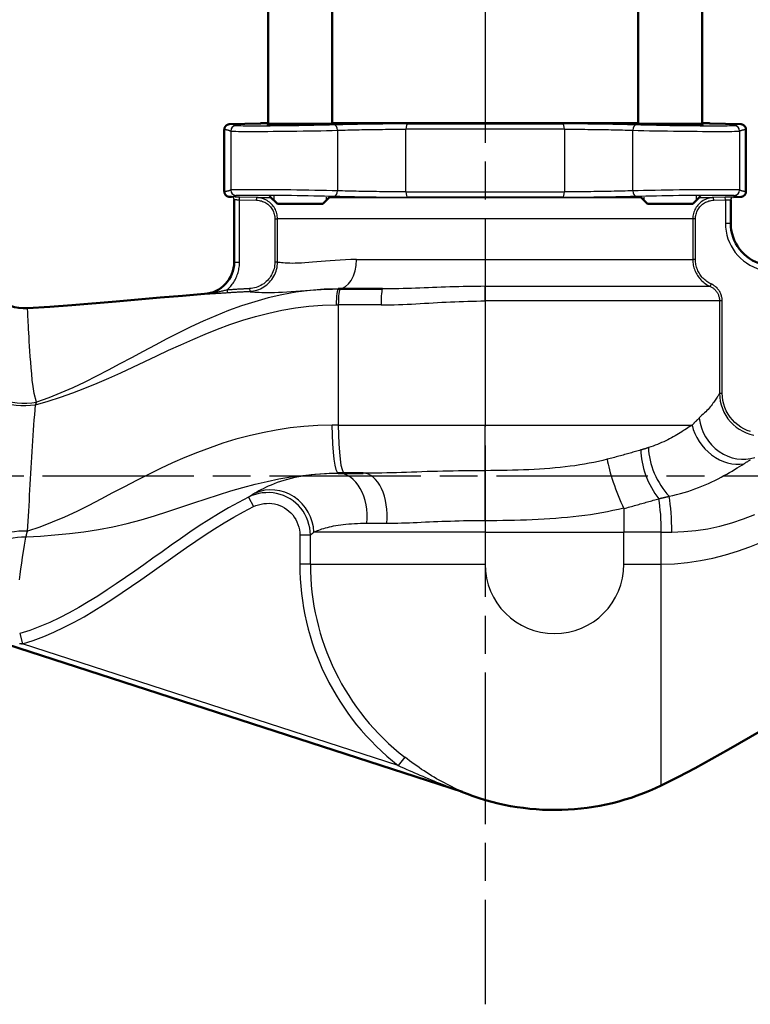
# Model space of a CAD drawing. Header units: millimetres. Extents: x 124 to 897, y 238 to 1237.
# Tile 3 of 14: x 323 to 460, y 537 to 721. Entities that reach past the tile are written whole.
import ezdxf

# ---------------------------------------------------------------- set-up
doc = ezdxf.new("R2010")
doc.units = ezdxf.units.MM
doc.header["$LTSCALE"] = 5
doc.linetypes.add('CHAIN', pattern=[0.3543, 0.2362, -0.0295, 0.0591, -0.0295])
for name, color, linetype, lineweight in [('Gewinde(DIN)', 3, 'Continuous', 25), ('Mittellinie(DIN)', 4, 'CHAIN', 25), ('Sichtbare Kanten(DIN)', 7, 'Continuous', 50), ('Sichtbare tangentiale Kanten(DIN)', 3, 'Continuous', 25)]:
    doc.layers.add(name, color=color, linetype=linetype, lineweight=lineweight)

msp = doc.modelspace()

# ---------------------------------------------------------------- linework, layer by layer
at = {"layer": 'Gewinde(DIN)'}
for p, q in [((370.42, 688.39), (370.42, 687.63)), ((380.32, 687.63), (380.32, 688.2)), ((439.71, 688.2), (439.71, 687.63)), ((449.61, 687.63), (449.61, 688.39))]:
    msp.add_line(p, q, dxfattribs=at)
at = {"layer": 'Mittellinie(DIN)', "linetype": 'CHAIN', "ltscale": 23.990969}
for p, q in [((410.01, 1236.73), (410.01, 537.16)), ((284.63, 636.03), (531.75, 636.03))]:
    msp.add_line(p, q, dxfattribs=at)
at = {"layer": 'Sichtbare Kanten(DIN)'}
for p, q in [((369.37, 701.93), (369.37, 826.03)), ((381.37, 701.93), (381.37, 826.03)), ((438.66, 701.93), (438.66, 826.03)), ((450.66, 701.93), (450.66, 826.03)), ((368.05, 702.03), (369.37, 702.03)), ((381.37, 702.03), (438.66, 702.03)), ((450.66, 702.03), (451.98, 702.03)), ((361.16, 700.86), (361.16, 689.26)), ((367.86, 702.01), (362.14, 701.86)), ((381.37, 701.93), (369.37, 701.93)), ((450.66, 701.93), (438.66, 701.93)), ((452.17, 702.01), (457.89, 701.86)), ((458.86, 700.86), (458.86, 689.26)), ((362.53, 688.25), (362.14, 688.26)), ((363.01, 687.75), (363.01, 676.06)), ((371.12, 686.93), (369.64, 688.4)), ((379.62, 686.93), (380.88, 688.19)), ((440.41, 686.93), (439.15, 688.19)), ((448.91, 686.93), (450.38, 688.4)), ((456.01, 683.35), (456.01, 687.73)), ((456.5, 688.22), (457.89, 688.26)), ((379.62, 686.93), (371.12, 686.93)), ((448.91, 686.93), (440.41, 686.93)), ((382.89, 671.03), (382.51, 671.03)), ((382.89, 671.03), (390.79, 671.03)), ((382.51, 636.53), (383.65, 636.53)), ((387.17, 636.53), (383.65, 636.53)), ((320.36, 604.56), (405.76, 576.92))]:
    msp.add_line(p, q, dxfattribs=at)
at = {"layer": 'Sichtbare Kanten(DIN)', "flags": 128}
for points in [[(362.14, 701.86), (362.07, 701.85), (362.01, 701.84), (361.95, 701.83), (361.89, 701.82), (361.82, 701.8), (361.76, 701.77), (361.71, 701.75), (361.65, 701.71), (361.6, 701.68), (361.54, 701.64), (361.49, 701.6), (361.45, 701.55), (361.4, 701.51), (361.36, 701.46), (361.33, 701.4), (361.29, 701.35), (361.26, 701.29), (361.24, 701.23), (361.22, 701.17), (361.2, 701.11), (361.18, 701.05), (361.17, 700.99), (361.17, 700.92), (361.16, 700.86)], [(370.19, 701.78), (369.72, 701.76), (369.41, 701.73), (369.3, 701.71), (369.34, 701.7), (369.53, 701.69), (369.85, 701.68), (370.32, 701.67), (370.91, 701.67), (371.6, 701.67), (372.39, 701.67), (373.25, 701.68), (374.16, 701.69), (375.1, 701.71), (376.04, 701.72), (376.97, 701.74), (377.86, 701.76), (378.69, 701.79), (379.43, 701.81), (380.08, 701.83), (380.61, 701.86), (381.01, 701.88), (381.28, 701.91), (381.4, 701.93), (381.37, 701.95)], [(438.66, 701.95), (438.64, 701.94), (438.63, 701.94), (438.63, 701.93), (438.63, 701.93), (438.64, 701.92), (438.66, 701.92), (438.69, 701.91), (438.73, 701.91), (438.77, 701.9), (438.83, 701.9), (438.89, 701.89), (438.95, 701.89), (439.03, 701.88), (439.11, 701.88), (439.19, 701.87), (439.28, 701.87), (439.37, 701.86), (439.46, 701.86), (439.55, 701.85), (439.63, 701.85), (439.72, 701.84), (439.8, 701.84), (439.88, 701.84), (439.96, 701.83)], [(439.96, 701.83), (440.31, 701.82), (440.8, 701.8), (441.45, 701.78), (442.2, 701.76), (443.01, 701.74), (443.81, 701.73), (444.59, 701.71), (445.35, 701.7), (446.1, 701.69), (446.83, 701.68), (447.52, 701.67), (448.17, 701.67), (448.76, 701.67), (449.29, 701.67), (449.75, 701.67), (450.12, 701.68), (450.41, 701.68), (450.61, 701.69), (450.72, 701.7), (450.73, 701.71), (450.64, 701.73), (450.46, 701.75), (450.2, 701.76), (449.84, 701.78)], [(457.89, 701.86), (457.95, 701.85), (458.02, 701.84), (458.08, 701.83), (458.14, 701.82), (458.2, 701.8), (458.26, 701.77), (458.32, 701.75), (458.38, 701.71), (458.43, 701.68), (458.48, 701.64), (458.53, 701.6), (458.58, 701.55), (458.62, 701.51), (458.66, 701.46), (458.7, 701.4), (458.73, 701.35), (458.76, 701.29), (458.79, 701.23), (458.81, 701.17), (458.83, 701.11), (458.85, 701.05), (458.86, 700.99), (458.86, 700.92), (458.86, 700.86)], [(362.14, 688.26), (362.07, 688.26), (362.01, 688.27), (361.95, 688.28), (361.89, 688.3), (361.82, 688.32), (361.76, 688.34), (361.71, 688.37), (361.65, 688.4), (361.6, 688.44), (361.54, 688.48), (361.49, 688.52), (361.45, 688.56), (361.4, 688.61), (361.36, 688.66), (361.33, 688.71), (361.29, 688.77), (361.26, 688.83), (361.24, 688.88), (361.22, 688.94), (361.2, 689.01), (361.18, 689.07), (361.17, 689.13), (361.17, 689.2), (361.16, 689.26)], [(458.86, 689.26), (458.86, 689.2), (458.86, 689.13), (458.85, 689.07), (458.83, 689.01), (458.81, 688.94), (458.79, 688.88), (458.76, 688.83), (458.73, 688.77), (458.7, 688.71), (458.66, 688.66), (458.62, 688.61), (458.58, 688.56), (458.53, 688.52), (458.48, 688.48), (458.43, 688.44), (458.38, 688.4), (458.32, 688.37), (458.26, 688.34), (458.2, 688.32), (458.14, 688.3), (458.08, 688.28), (458.02, 688.27), (457.95, 688.26), (457.89, 688.26)], [(324.31, 667.42), (328.46, 667.69), (332.6, 668), (340.88, 668.7), (349.16, 669.43), (353.3, 669.77), (357.44, 670.09)], [(494.15, 603.28), (492.43, 602.8), (490.73, 602.28), (489.03, 601.72), (487.35, 601.12), (485.68, 600.49), (484.02, 599.82), (482.37, 599.12), (480.73, 598.4), (479.1, 597.65), (477.49, 596.88), (474.29, 595.29), (471.13, 593.63), (468, 591.92), (464.88, 590.18), (461.78, 588.41), (455.59, 584.86), (452.48, 583.1), (449.36, 581.38), (446.21, 579.7), (444.62, 578.89), (443.01, 578.1)]]:
    msp.add_lwpolyline(points, dxfattribs=at)
at = {"layer": 'Sichtbare Kanten(DIN)'}
for centre, radius, start, end in [((367.84, 703.01), 1, 271.5, 282.2226), ((452.19, 703.01), 1, 257.7774, 268.5), ((369.67, 700.93), 1, 47.8788, 90), ((381.07, 700.93), 1, 90, 110.6331), ((438.96, 700.93), 1, 69.3669, 90), ((450.36, 700.93), 1, 90, 132.1212), ((362.51, 687.75), 0.5, 0, 0.0711), ((456.51, 687.72), 0.5, 179.9274, 180), ((464.01, 683.35), 8, 180, 255), ((323.83, 675.4), 8, 180, 273.4071), ((357.01, 676.07), 6, 274.1098, 0), ((404.72, 575.15), 2, 67.604, 72.0586), ((423.01, 619.53), 46, 247.601, 295.7715)]:
    msp.add_arc(centre, radius, start, end, dxfattribs=at)
at = {"layer": 'Sichtbare tangentiale Kanten(DIN)'}
for p, q in [((362.37, 700.58), (362.37, 689.54)), ((369.37, 702.01), (367.86, 702.01)), ((438.66, 702.01), (381.37, 702.01)), ((382.34, 700.72), (382.34, 689.39)), ((424.86, 700.92), (395.17, 700.92)), ((395.17, 689.2), (395.17, 700.92)), ((395.48, 701.92), (424.55, 701.92)), ((424.86, 700.92), (424.86, 689.2)), ((437.69, 689.39), (437.69, 700.72)), ((452.17, 702.01), (450.66, 702.01)), ((457.65, 700.58), (457.65, 689.54)), ((395.17, 689.2), (424.86, 689.2)), ((362.53, 688.25), (362.53, 688.25)), ((364.01, 687.71), (364.03, 688.21)), ((364.01, 687.71), (367.21, 687.63)), ((364.01, 676.06), (364.01, 687.71)), ((367.22, 688.13), (364.03, 688.21)), ((367.21, 687.63), (367.22, 688.13)), ((367.22, 688.13), (369.91, 688.13)), ((380.82, 688.13), (439.21, 688.13)), ((424.55, 688.2), (395.48, 688.2)), ((450.11, 688.13), (452.8, 688.13)), ((455, 688.19), (452.8, 688.13)), ((452.82, 687.63), (452.8, 688.13)), ((452.82, 687.63), (455.01, 687.69)), ((455.01, 687.69), (455, 688.19)), ((455.01, 687.69), (455.01, 683.35)), ((456.5, 688.22), (456.5, 688.23)), ((370.63, 684.13), (371.13, 684.13)), ((370.63, 684.13), (370.63, 676.08)), ((371.13, 676.08), (371.13, 684.13)), ((448.9, 684.13), (371.13, 684.13)), ((449.4, 684.13), (448.9, 684.13)), ((448.9, 684.13), (448.9, 676.53)), ((449.4, 676.53), (449.4, 684.13)), ((455.01, 683.35), (456.01, 683.35)), ((385.91, 676.53), (448.9, 676.53)), ((449.4, 676.53), (448.9, 676.53)), ((363.01, 676.06), (364.01, 676.06)), ((370.63, 676.08), (371.13, 676.08)), ((361.67, 670.84), (361.71, 670.34)), ((365.88, 671.09), (365.91, 670.59)), ((410.01, 671.52), (452.14, 671.52)), ((410.01, 668.78), (410.01, 671.52)), ((452.35, 671.97), (452.14, 671.52)), ((357.44, 670.09), (357.45, 670.08)), ((382.13, 668.03), (382.51, 668.03)), ((382.51, 668.03), (382.51, 664.53)), ((390.52, 668.03), (382.51, 668.03)), ((453.91, 668.78), (410.01, 668.78)), ((410.01, 668.78), (410.01, 645.53)), ((454.41, 668.78), (453.91, 668.78)), ((453.91, 668.78), (453.91, 651.51)), ((454.41, 651.51), (454.41, 668.78)), ((382.51, 664.53), (382.51, 645.53)), ((453.91, 651.51), (454.41, 651.51)), ((382.51, 645.53), (410.01, 645.53)), ((410.01, 645.53), (448.78, 645.53)), ((410.01, 637.02), (410.01, 645.53)), ((410.01, 627.72), (410.01, 637.02)), ((365.72, 632.08), (366.61, 630.29)), ((436.01, 629.95), (436.01, 625.53)), ((387.84, 627.2), (391.59, 627.2)), ((410.01, 627.72), (410.01, 625.53)), ((377.29, 624.97), (375.3, 624.97)), ((375.3, 624.97), (375.3, 619.53)), ((377.29, 619.53), (377.29, 624.97)), ((410.01, 625.53), (377.95, 625.53)), ((410.01, 625.53), (410.01, 619.53)), ((410.01, 625.53), (436.01, 625.53)), ((443.01, 625.53), (436.01, 625.53)), ((436.01, 619.53), (436.01, 625.53)), ((443.01, 619.53), (443.01, 625.53)), ((377.29, 619.53), (375.3, 619.53)), ((377.29, 619.53), (410.01, 619.53)), ((436.01, 619.53), (443.01, 619.53)), ((443.01, 578.1), (443.01, 619.53)), ((322.83, 606.54), (323.38, 604.64)), ((393.73, 581.86), (323.38, 604.64)), ((394.95, 583.43), (393.73, 581.86)), ((405.49, 577), (405.89, 576.87))]:
    msp.add_line(p, q, dxfattribs=at)
at = {"layer": 'Sichtbare tangentiale Kanten(DIN)', "flags": 128}
for points in [[(361.16, 700.86), (361.21, 700.86), (361.27, 700.86), (361.32, 700.86), (361.37, 700.85), (361.42, 700.85), (361.47, 700.84), (361.52, 700.84), (361.57, 700.83), (361.62, 700.82), (361.67, 700.81), (361.72, 700.8), (361.77, 700.79), (361.82, 700.78), (361.87, 700.76), (361.92, 700.75), (361.97, 700.73), (362.02, 700.72), (362.07, 700.7), (362.12, 700.68), (362.17, 700.66), (362.22, 700.64), (362.27, 700.62), (362.32, 700.6), (362.37, 700.58)], [(363.35, 701.58), (363.3, 701.6), (363.25, 701.62), (363.2, 701.64), (363.15, 701.66), (363.1, 701.68), (363.05, 701.7), (363, 701.72), (362.95, 701.73), (362.9, 701.75), (362.85, 701.76), (362.8, 701.78), (362.74, 701.79), (362.69, 701.8), (362.64, 701.81), (362.59, 701.82), (362.54, 701.83), (362.49, 701.84), (362.44, 701.84), (362.39, 701.85), (362.34, 701.85), (362.29, 701.85), (362.24, 701.86), (362.19, 701.86), (362.14, 701.86)], [(362.37, 700.58), (362.46, 700.57), (362.65, 700.55), (362.94, 700.54), (363.32, 700.53), (363.79, 700.52), (364.35, 700.52), (365, 700.51), (365.73, 700.51), (366.53, 700.51), (367.4, 700.51), (368.33, 700.52), (369.31, 700.52), (370.34, 700.53), (371.41, 700.54), (372.51, 700.55), (373.64, 700.56), (374.77, 700.58), (375.91, 700.6), (377.04, 700.61), (378.16, 700.63), (379.26, 700.65), (380.32, 700.68), (381.35, 700.7), (382.34, 700.72)], [(381.79, 701.72), (380.88, 701.7), (379.93, 701.68), (378.94, 701.65), (377.93, 701.63), (376.89, 701.61), (375.85, 701.6), (374.8, 701.58), (373.75, 701.56), (372.71, 701.55), (371.7, 701.54), (370.71, 701.53), (369.76, 701.52), (368.85, 701.52), (367.99, 701.51), (367.19, 701.51), (366.45, 701.51), (365.78, 701.51), (365.18, 701.52), (364.66, 701.52), (364.23, 701.53), (363.87, 701.54), (363.61, 701.55), (363.44, 701.57), (363.35, 701.58)], [(395.48, 701.92), (394.92, 701.92), (394.34, 701.92), (393.77, 701.91), (393.18, 701.91), (392.6, 701.91), (392.01, 701.9), (391.42, 701.9), (390.82, 701.89), (390.23, 701.89), (389.64, 701.88), (389.04, 701.87), (388.45, 701.86), (387.86, 701.85), (387.28, 701.85), (386.7, 701.84), (386.12, 701.82), (385.55, 701.81), (384.99, 701.8), (384.43, 701.79), (383.88, 701.78), (383.34, 701.76), (382.81, 701.75), (382.29, 701.74), (381.79, 701.72)], [(382.34, 700.72), (382.81, 700.74), (383.3, 700.75), (383.79, 700.76), (384.3, 700.78), (384.82, 700.79), (385.34, 700.8), (385.87, 700.81), (386.4, 700.83), (386.94, 700.84), (387.48, 700.85), (388.03, 700.86), (388.58, 700.86), (389.14, 700.87), (389.69, 700.88), (390.25, 700.89), (390.81, 700.89), (391.36, 700.9), (391.92, 700.9), (392.47, 700.91), (393.02, 700.91), (393.56, 700.91), (394.11, 700.92), (394.64, 700.92), (395.17, 700.92)], [(438.24, 701.72), (437.74, 701.74), (437.22, 701.75), (436.69, 701.76), (436.16, 701.78), (435.61, 701.79), (435.05, 701.8), (434.49, 701.81), (433.92, 701.82), (433.35, 701.84), (432.77, 701.85), (432.18, 701.85), (431.6, 701.86), (431.01, 701.87), (430.41, 701.88), (429.82, 701.89), (429.22, 701.89), (428.63, 701.9), (428.03, 701.9), (427.44, 701.91), (426.85, 701.91), (426.27, 701.91), (425.69, 701.92), (425.11, 701.92), (424.55, 701.92)], [(424.86, 700.92), (425.39, 700.92), (425.93, 700.92), (426.47, 700.91), (427.02, 700.91), (427.57, 700.91), (428.13, 700.9), (428.68, 700.9), (429.24, 700.89), (429.8, 700.89), (430.35, 700.88), (430.91, 700.87), (431.46, 700.86), (432.01, 700.86), (432.56, 700.85), (433.1, 700.84), (433.64, 700.82), (434.18, 700.81), (434.7, 700.8), (435.22, 700.79), (435.74, 700.78), (436.24, 700.76), (436.73, 700.75), (437.22, 700.74), (437.69, 700.72)], [(437.69, 700.72), (438.68, 700.7), (439.71, 700.68), (440.79, 700.65), (441.89, 700.63), (443.01, 700.61), (444.15, 700.6), (445.28, 700.58), (446.42, 700.56), (447.54, 700.55), (448.63, 700.54), (449.7, 700.53), (450.73, 700.52), (451.71, 700.52), (452.64, 700.51), (453.51, 700.51), (454.31, 700.51), (455.04, 700.51), (455.68, 700.52), (456.24, 700.52), (456.71, 700.53), (457.09, 700.54), (457.37, 700.55), (457.56, 700.57), (457.65, 700.58)], [(456.68, 701.58), (456.59, 701.57), (456.42, 701.55), (456.15, 701.54), (455.8, 701.53), (455.37, 701.52), (454.85, 701.52), (454.26, 701.51), (453.59, 701.51), (452.85, 701.51), (452.05, 701.51), (451.19, 701.52), (450.28, 701.52), (449.33, 701.53), (448.35, 701.54), (447.33, 701.55), (446.3, 701.56), (445.25, 701.58), (444.2, 701.6), (443.15, 701.61), (442.12, 701.63), (441.1, 701.65), (440.11, 701.68), (439.15, 701.7), (438.24, 701.72)], [(457.89, 701.86), (457.84, 701.86), (457.79, 701.86), (457.74, 701.85), (457.69, 701.85), (457.64, 701.85), (457.59, 701.84), (457.54, 701.84), (457.49, 701.83), (457.44, 701.82), (457.39, 701.81), (457.33, 701.8), (457.28, 701.79), (457.23, 701.78), (457.18, 701.76), (457.13, 701.75), (457.08, 701.73), (457.03, 701.72), (456.98, 701.7), (456.93, 701.68), (456.88, 701.66), (456.83, 701.64), (456.78, 701.62), (456.73, 701.6), (456.68, 701.58)], [(457.65, 700.58), (457.71, 700.6), (457.76, 700.62), (457.81, 700.64), (457.86, 700.66), (457.91, 700.68), (457.96, 700.7), (458.01, 700.72), (458.06, 700.73), (458.11, 700.75), (458.16, 700.76), (458.21, 700.78), (458.26, 700.79), (458.31, 700.8), (458.36, 700.81), (458.41, 700.82), (458.46, 700.83), (458.51, 700.84), (458.56, 700.84), (458.61, 700.85), (458.66, 700.85), (458.71, 700.86), (458.76, 700.86), (458.81, 700.86), (458.86, 700.86)], [(362.37, 689.54), (362.32, 689.51), (362.27, 689.49), (362.22, 689.47), (362.17, 689.45), (362.12, 689.43), (362.07, 689.42), (362.02, 689.4), (361.97, 689.38), (361.92, 689.37), (361.87, 689.35), (361.82, 689.34), (361.77, 689.33), (361.72, 689.32), (361.67, 689.31), (361.62, 689.3), (361.57, 689.29), (361.52, 689.28), (361.47, 689.27), (361.42, 689.27), (361.37, 689.26), (361.32, 689.26), (361.27, 689.26), (361.21, 689.26), (361.16, 689.26)], [(382.34, 689.39), (381.35, 689.42), (380.32, 689.44), (379.24, 689.46), (378.14, 689.48), (377.02, 689.5), (375.88, 689.52), (374.74, 689.54), (373.61, 689.55), (372.49, 689.57), (371.39, 689.58), (370.33, 689.59), (369.3, 689.59), (368.32, 689.6), (367.39, 689.6), (366.52, 689.6), (365.72, 689.6), (364.99, 689.6), (364.35, 689.6), (363.79, 689.59), (363.32, 689.58), (362.94, 689.58), (362.65, 689.56), (362.46, 689.55), (362.37, 689.54)], [(395.17, 689.2), (394.64, 689.2), (394.1, 689.2), (393.56, 689.2), (393.01, 689.21), (392.46, 689.21), (391.9, 689.21), (391.35, 689.22), (390.79, 689.22), (390.23, 689.23), (389.67, 689.24), (389.12, 689.24), (388.57, 689.25), (388.02, 689.26), (387.47, 689.27), (386.92, 689.28), (386.38, 689.29), (385.85, 689.3), (385.32, 689.32), (384.8, 689.33), (384.29, 689.34), (383.79, 689.35), (383.29, 689.37), (382.81, 689.38), (382.34, 689.39)], [(437.69, 689.39), (437.22, 689.38), (436.73, 689.37), (436.23, 689.35), (435.73, 689.34), (435.21, 689.33), (434.69, 689.32), (434.16, 689.3), (433.63, 689.29), (433.09, 689.28), (432.54, 689.27), (432, 689.26), (431.44, 689.25), (430.89, 689.24), (430.34, 689.24), (429.78, 689.23), (429.22, 689.22), (428.67, 689.22), (428.11, 689.21), (427.56, 689.21), (427.01, 689.21), (426.46, 689.2), (425.92, 689.2), (425.39, 689.2), (424.86, 689.2)], [(457.65, 689.54), (457.57, 689.55), (457.38, 689.56), (457.09, 689.58), (456.71, 689.58), (456.23, 689.59), (455.67, 689.6), (455.03, 689.6), (454.3, 689.6), (453.5, 689.6), (452.63, 689.6), (451.7, 689.6), (450.72, 689.59), (449.69, 689.59), (448.62, 689.58), (447.52, 689.57), (446.39, 689.55), (445.26, 689.54), (444.12, 689.52), (442.99, 689.5), (441.87, 689.48), (440.77, 689.46), (439.7, 689.44), (438.67, 689.42), (437.69, 689.39)], [(458.86, 689.26), (458.81, 689.26), (458.76, 689.26), (458.71, 689.26), (458.66, 689.26), (458.61, 689.27), (458.56, 689.27), (458.51, 689.28), (458.46, 689.29), (458.41, 689.3), (458.36, 689.31), (458.31, 689.32), (458.26, 689.33), (458.21, 689.34), (458.16, 689.35), (458.11, 689.37), (458.06, 689.38), (458.01, 689.4), (457.96, 689.42), (457.91, 689.43), (457.86, 689.45), (457.81, 689.47), (457.76, 689.49), (457.71, 689.51), (457.65, 689.54)], [(362.14, 688.26), (362.19, 688.26), (362.24, 688.26), (362.29, 688.26), (362.34, 688.27), (362.39, 688.27), (362.44, 688.27), (362.49, 688.28), (362.54, 688.29), (362.59, 688.3), (362.64, 688.31), (362.69, 688.32), (362.74, 688.33), (362.8, 688.34), (362.85, 688.35), (362.9, 688.37), (362.95, 688.38), (363, 688.4), (363.05, 688.42), (363.1, 688.43), (363.15, 688.45), (363.2, 688.47), (363.25, 688.49), (363.3, 688.51), (363.35, 688.54)], [(364.03, 688.21), (363.93, 688.22), (363.83, 688.22), (363.74, 688.22), (363.64, 688.22), (363.55, 688.23), (363.45, 688.23), (363.37, 688.23), (363.28, 688.23), (363.2, 688.24), (363.12, 688.24), (363.04, 688.24), (362.97, 688.24), (362.9, 688.24), (362.84, 688.24), (362.78, 688.25), (362.73, 688.25), (362.68, 688.25), (362.64, 688.25), (362.61, 688.25), (362.58, 688.25), (362.56, 688.25), (362.54, 688.25), (362.53, 688.25), (362.53, 688.25)], [(363.01, 687.75), (363.02, 687.75), (363.02, 687.75), (363.03, 687.75), (363.05, 687.75), (363.07, 687.75), (363.09, 687.75), (363.12, 687.75), (363.15, 687.75), (363.18, 687.75), (363.22, 687.74), (363.26, 687.74), (363.31, 687.74), (363.36, 687.74), (363.41, 687.74), (363.46, 687.74), (363.52, 687.73), (363.57, 687.73), (363.63, 687.73), (363.69, 687.73), (363.76, 687.72), (363.82, 687.72), (363.88, 687.72), (363.95, 687.72), (364.01, 687.71)], [(363.35, 688.54), (363.44, 688.55), (363.61, 688.56), (363.88, 688.58), (364.23, 688.58), (364.66, 688.59), (365.18, 688.6), (365.77, 688.6), (366.44, 688.6), (367.18, 688.61), (367.98, 688.6), (368.84, 688.6), (369.75, 688.59), (370.7, 688.59), (371.68, 688.58), (372.7, 688.57), (373.73, 688.55), (374.78, 688.54), (375.83, 688.52), (376.87, 688.5), (377.91, 688.48), (378.93, 688.46), (379.92, 688.44), (380.88, 688.42), (381.79, 688.39)], [(367.21, 687.63), (367.44, 687.62), (367.66, 687.59), (367.88, 687.55), (368.1, 687.49), (368.31, 687.42), (368.52, 687.34), (368.73, 687.24), (368.92, 687.13), (369.11, 687.01), (369.3, 686.88), (369.47, 686.73), (369.63, 686.58), (369.78, 686.41), (369.92, 686.23), (370.05, 686.05), (370.17, 685.86), (370.28, 685.66), (370.37, 685.45), (370.45, 685.24), (370.51, 685.02), (370.56, 684.8), (370.6, 684.58), (370.62, 684.36), (370.63, 684.13)], [(371.13, 684.13), (371.12, 684.39), (371.09, 684.64), (371.05, 684.9), (370.99, 685.15), (370.92, 685.4), (370.83, 685.64), (370.73, 685.87), (370.61, 686.1), (370.47, 686.32), (370.32, 686.53), (370.16, 686.73), (369.99, 686.92), (369.8, 687.1), (369.6, 687.27), (369.4, 687.42), (369.18, 687.56), (368.96, 687.69), (368.72, 687.8), (368.48, 687.89), (368.24, 687.97), (367.99, 688.04), (367.74, 688.08), (367.48, 688.12), (367.22, 688.13)], [(381.79, 688.39), (382.29, 688.38), (382.81, 688.37), (383.34, 688.35), (383.87, 688.34), (384.42, 688.33), (384.97, 688.32), (385.54, 688.3), (386.11, 688.29), (386.68, 688.28), (387.26, 688.27), (387.85, 688.26), (388.43, 688.25), (389.02, 688.25), (389.62, 688.24), (390.21, 688.23), (390.8, 688.22), (391.4, 688.22), (391.99, 688.21), (392.59, 688.21), (393.18, 688.21), (393.76, 688.2), (394.34, 688.2), (394.92, 688.2), (395.48, 688.2)], [(424.55, 688.2), (425.11, 688.2), (425.68, 688.2), (426.26, 688.2), (426.84, 688.21), (427.43, 688.21), (428.02, 688.21), (428.61, 688.22), (429.2, 688.22), (429.8, 688.23), (430.39, 688.24), (430.99, 688.25), (431.58, 688.25), (432.16, 688.26), (432.75, 688.27), (433.33, 688.28), (433.91, 688.29), (434.48, 688.3), (435.04, 688.32), (435.6, 688.33), (436.15, 688.34), (436.69, 688.35), (437.22, 688.37), (437.74, 688.38), (438.24, 688.39)], [(438.24, 688.39), (439.15, 688.42), (440.1, 688.44), (441.08, 688.46), (442.1, 688.48), (443.13, 688.5), (444.18, 688.52), (445.23, 688.54), (446.28, 688.55), (447.31, 688.57), (448.33, 688.58), (449.32, 688.59), (450.27, 688.59), (451.18, 688.6), (452.03, 688.6), (452.84, 688.61), (453.58, 688.6), (454.25, 688.6), (454.84, 688.6), (455.36, 688.59), (455.8, 688.59), (456.16, 688.58), (456.42, 688.56), (456.59, 688.55), (456.68, 688.54)], [(452.8, 688.13), (452.55, 688.12), (452.29, 688.08), (452.04, 688.04), (451.79, 687.97), (451.55, 687.89), (451.31, 687.8), (451.07, 687.69), (450.85, 687.56), (450.63, 687.42), (450.42, 687.27), (450.23, 687.1), (450.04, 686.92), (449.87, 686.73), (449.71, 686.53), (449.56, 686.32), (449.42, 686.1), (449.3, 685.87), (449.2, 685.64), (449.11, 685.4), (449.03, 685.15), (448.98, 684.9), (448.93, 684.65), (448.91, 684.39), (448.9, 684.13)], [(449.4, 684.13), (449.41, 684.36), (449.43, 684.58), (449.47, 684.8), (449.52, 685.02), (449.58, 685.24), (449.66, 685.45), (449.75, 685.66), (449.86, 685.86), (449.97, 686.05), (450.1, 686.23), (450.25, 686.41), (450.4, 686.58), (450.56, 686.73), (450.73, 686.88), (450.91, 687.01), (451.1, 687.13), (451.3, 687.24), (451.51, 687.34), (451.72, 687.42), (451.93, 687.49), (452.15, 687.55), (452.37, 687.59), (452.59, 687.62), (452.82, 687.63)], [(456.5, 688.23), (456.5, 688.23), (456.49, 688.23), (456.47, 688.22), (456.45, 688.22), (456.42, 688.22), (456.39, 688.22), (456.35, 688.22), (456.3, 688.22), (456.25, 688.22), (456.19, 688.22), (456.13, 688.22), (456.06, 688.21), (455.99, 688.21), (455.91, 688.21), (455.83, 688.21), (455.75, 688.21), (455.66, 688.21), (455.57, 688.2), (455.48, 688.2), (455.39, 688.2), (455.29, 688.2), (455.2, 688.19), (455.1, 688.19), (455, 688.19)], [(455.01, 687.69), (455.08, 687.69), (455.14, 687.69), (455.21, 687.7), (455.27, 687.7), (455.34, 687.7), (455.4, 687.7), (455.46, 687.71), (455.51, 687.71), (455.57, 687.71), (455.62, 687.71), (455.67, 687.71), (455.72, 687.72), (455.77, 687.72), (455.81, 687.72), (455.85, 687.72), (455.88, 687.72), (455.91, 687.72), (455.94, 687.72), (455.96, 687.72), (455.98, 687.72), (455.99, 687.72), (456.01, 687.73), (456.01, 687.73), (456.01, 687.73)], [(456.68, 688.54), (456.73, 688.51), (456.78, 688.49), (456.83, 688.47), (456.88, 688.45), (456.93, 688.43), (456.98, 688.42), (457.03, 688.4), (457.08, 688.38), (457.13, 688.37), (457.18, 688.35), (457.23, 688.34), (457.28, 688.33), (457.33, 688.32), (457.39, 688.31), (457.44, 688.3), (457.49, 688.29), (457.54, 688.28), (457.59, 688.27), (457.64, 688.27), (457.69, 688.27), (457.74, 688.26), (457.79, 688.26), (457.84, 688.26), (457.89, 688.26)], [(385.91, 676.53), (384.87, 676.52), (383.86, 676.49), (382.88, 676.44), (381.93, 676.38), (381.01, 676.31), (380.13, 676.23), (379.28, 676.15), (378.47, 676.08), (377.7, 676.02), (376.96, 675.96), (376.27, 675.91), (375.61, 675.87), (375, 675.85), (374.43, 675.83), (373.89, 675.82), (373.41, 675.83), (372.96, 675.85), (372.57, 675.87), (372.21, 675.9), (371.9, 675.92), (371.64, 675.95), (371.43, 675.97), (371.26, 675.99), (371.13, 676)], [(448.9, 676.53), (448.91, 676.27), (448.93, 676.01), (448.96, 675.74), (449, 675.49), (449.06, 675.23), (449.13, 674.97), (449.21, 674.72), (449.3, 674.48), (449.4, 674.24), (449.52, 674), (449.65, 673.77), (449.78, 673.55), (449.93, 673.33), (450.09, 673.12), (450.26, 672.92), (450.44, 672.72), (450.62, 672.54), (450.82, 672.36), (451.02, 672.19), (451.23, 672.04), (451.45, 671.89), (451.68, 671.75), (451.91, 671.63), (452.14, 671.52)], [(452.35, 671.97), (452.13, 672.08), (451.92, 672.19), (451.72, 672.31), (451.52, 672.45), (451.33, 672.59), (451.14, 672.74), (450.96, 672.9), (450.8, 673.07), (450.63, 673.24), (450.48, 673.43), (450.34, 673.62), (450.2, 673.82), (450.08, 674.02), (449.96, 674.23), (449.86, 674.45), (449.76, 674.66), (449.68, 674.89), (449.61, 675.12), (449.54, 675.35), (449.49, 675.58), (449.45, 675.82), (449.42, 676.05), (449.41, 676.29), (449.4, 676.53)], [(363.01, 676.06), (363, 675.69), (362.97, 675.32), (362.91, 674.95), (362.83, 674.58), (362.72, 674.22), (362.6, 673.87), (362.45, 673.52), (362.28, 673.19), (362.09, 672.87), (361.88, 672.55), (361.65, 672.26), (361.41, 671.97), (361.14, 671.71), (360.86, 671.46), (360.57, 671.23), (360.26, 671.02), (359.94, 670.82), (359.61, 670.65), (359.26, 670.5), (358.91, 670.37), (358.55, 670.26), (358.19, 670.18), (357.82, 670.12), (357.45, 670.08)], [(361.67, 670.84), (361.85, 671.01), (362.03, 671.18), (362.2, 671.36), (362.36, 671.54), (362.51, 671.73), (362.66, 671.93), (362.8, 672.13), (362.94, 672.33), (363.07, 672.55), (363.19, 672.76), (363.3, 672.98), (363.4, 673.2), (363.5, 673.43), (363.59, 673.65), (363.67, 673.89), (363.74, 674.12), (363.8, 674.36), (363.86, 674.6), (363.91, 674.84), (363.95, 675.08), (363.98, 675.33), (364, 675.57), (364.01, 675.82), (364.01, 676.06)], [(370.63, 676.08), (370.62, 675.76), (370.59, 675.44), (370.54, 675.13), (370.47, 674.82), (370.38, 674.52), (370.27, 674.22), (370.14, 673.93), (370, 673.65), (369.84, 673.38), (369.66, 673.12), (369.46, 672.87), (369.25, 672.64), (369.03, 672.41), (368.79, 672.21), (368.54, 672.01), (368.27, 671.84), (368, 671.68), (367.71, 671.54), (367.42, 671.41), (367.12, 671.31), (366.82, 671.23), (366.51, 671.16), (366.2, 671.11), (365.88, 671.09)], [(365.91, 670.59), (366.25, 670.62), (366.6, 670.67), (366.94, 670.74), (367.27, 670.83), (367.6, 670.95), (367.92, 671.08), (368.23, 671.24), (368.54, 671.41), (368.83, 671.61), (369.1, 671.82), (369.37, 672.05), (369.61, 672.29), (369.84, 672.55), (370.06, 672.82), (370.26, 673.11), (370.44, 673.41), (370.6, 673.72), (370.73, 674.04), (370.85, 674.36), (370.95, 674.7), (371.03, 675.04), (371.08, 675.38), (371.12, 675.73), (371.13, 676.08)], [(382.51, 671.03), (379.86, 670.96), (377.2, 670.75), (374.57, 670.41), (371.96, 669.94), (369.39, 669.35), (366.86, 668.65), (364.38, 667.85), (361.95, 666.97), (359.56, 666.02), (357.22, 665), (354.92, 663.93), (352.64, 662.82), (350.4, 661.68), (348.18, 660.52), (345.97, 659.34), (343.78, 658.17), (341.6, 656.99), (339.42, 655.84), (337.23, 654.71), (335.02, 653.6), (332.8, 652.55), (330.55, 651.56), (328.29, 650.64), (326.01, 649.82)], [(361.67, 670.84), (361.51, 670.8), (361.34, 670.76), (361.18, 670.71), (361.01, 670.67), (360.84, 670.63), (360.66, 670.59), (360.49, 670.55), (360.32, 670.51), (360.14, 670.47), (359.97, 670.44), (359.79, 670.4), (359.62, 670.37), (359.44, 670.33), (359.26, 670.3), (359.08, 670.27), (358.9, 670.24), (358.72, 670.21), (358.54, 670.19), (358.36, 670.17), (358.18, 670.14), (358, 670.12), (357.81, 670.11), (357.63, 670.09), (357.45, 670.08)], [(365.88, 671.09), (365.71, 671.08), (365.53, 671.07), (365.36, 671.06), (365.18, 671.05), (365.01, 671.04), (364.83, 671.03), (364.66, 671.02), (364.48, 671.01), (364.3, 671), (364.13, 670.99), (363.95, 670.98), (363.78, 670.97), (363.6, 670.96), (363.43, 670.95), (363.25, 670.94), (363.08, 670.93), (362.9, 670.92), (362.73, 670.91), (362.55, 670.89), (362.38, 670.88), (362.2, 670.87), (362.02, 670.86), (361.85, 670.85), (361.67, 670.84)], [(365.95, 670.52), (366.09, 670.5), (366.29, 670.49), (366.55, 670.47), (366.87, 670.45), (367.24, 670.43), (367.67, 670.4), (368.16, 670.38), (368.7, 670.36), (369.28, 670.36), (369.91, 670.36), (370.59, 670.38), (371.31, 670.41), (372.06, 670.45), (372.85, 670.49), (373.68, 670.55), (374.55, 670.61), (375.44, 670.68), (376.36, 670.75), (377.32, 670.82), (378.3, 670.89), (379.32, 670.94), (380.36, 670.99), (381.42, 671.02), (382.51, 671.03)], [(410.01, 671.52), (409.19, 671.51), (408.36, 671.51), (407.54, 671.5), (406.71, 671.49), (405.89, 671.47), (405.07, 671.45), (404.25, 671.43), (403.43, 671.41), (402.61, 671.38), (401.8, 671.35), (400.99, 671.32), (400.18, 671.29), (399.38, 671.26), (398.58, 671.23), (397.78, 671.2), (396.99, 671.17), (396.2, 671.14), (395.42, 671.11), (394.64, 671.09), (393.86, 671.07), (393.09, 671.05), (392.32, 671.04), (391.55, 671.03), (390.79, 671.03)], [(452.14, 671.52), (452.27, 671.45), (452.4, 671.39), (452.52, 671.31), (452.64, 671.23), (452.76, 671.15), (452.87, 671.06), (452.97, 670.96), (453.08, 670.86), (453.17, 670.75), (453.26, 670.64), (453.35, 670.53), (453.43, 670.41), (453.51, 670.29), (453.58, 670.16), (453.64, 670.03), (453.7, 669.9), (453.75, 669.77), (453.79, 669.63), (453.83, 669.49), (453.86, 669.35), (453.88, 669.21), (453.9, 669.07), (453.91, 668.93), (453.91, 668.78)], [(454.41, 668.78), (454.41, 668.95), (454.4, 669.12), (454.38, 669.28), (454.35, 669.45), (454.31, 669.61), (454.27, 669.77), (454.22, 669.93), (454.16, 670.09), (454.09, 670.24), (454.02, 670.39), (453.94, 670.54), (453.85, 670.68), (453.76, 670.82), (453.66, 670.95), (453.55, 671.08), (453.44, 671.21), (453.32, 671.32), (453.19, 671.44), (453.06, 671.54), (452.93, 671.64), (452.79, 671.73), (452.65, 671.82), (452.5, 671.9), (452.35, 671.97)], [(357.45, 670.08), (357.62, 670.09), (357.78, 670.1), (357.95, 670.11), (358.12, 670.12), (358.29, 670.13), (358.46, 670.14), (358.63, 670.15), (358.8, 670.16), (358.97, 670.17), (359.15, 670.18), (359.32, 670.19), (359.5, 670.2), (359.67, 670.21), (359.85, 670.23), (360.03, 670.24), (360.21, 670.25), (360.39, 670.26), (360.58, 670.27), (360.77, 670.28), (360.95, 670.29), (361.14, 670.3), (361.33, 670.32), (361.52, 670.33), (361.71, 670.34)], [(361.71, 670.34), (361.88, 670.35), (362.06, 670.36), (362.23, 670.37), (362.41, 670.38), (362.58, 670.4), (362.76, 670.41), (362.93, 670.42), (363.11, 670.43), (363.28, 670.44), (363.46, 670.45), (363.63, 670.46), (363.81, 670.47), (363.98, 670.48), (364.16, 670.49), (364.33, 670.5), (364.51, 670.51), (364.68, 670.52), (364.86, 670.53), (365.03, 670.54), (365.21, 670.55), (365.38, 670.56), (365.56, 670.57), (365.74, 670.58), (365.91, 670.59)], [(326.01, 649.82), (325.54, 651.44), (325.34, 652.75), (325.19, 653.97), (325.08, 655.14), (324.98, 656.27), (324.9, 657.35), (324.82, 658.39), (324.76, 659.37), (324.7, 660.31), (324.64, 661.19), (324.59, 662.02), (324.55, 662.8), (324.51, 663.52), (324.47, 664.18), (324.44, 664.79), (324.41, 665.33), (324.39, 665.81), (324.37, 666.24), (324.35, 666.59), (324.34, 666.89), (324.32, 667.12), (324.32, 667.28), (324.31, 667.38), (324.31, 667.42)], [(325.81, 649.37), (328.15, 650.02), (330.46, 650.75), (332.77, 651.56), (335.05, 652.44), (337.32, 653.37), (339.56, 654.35), (341.8, 655.36), (344.03, 656.4), (346.26, 657.46), (348.49, 658.51), (350.73, 659.56), (352.99, 660.59), (355.26, 661.6), (357.55, 662.57), (359.87, 663.49), (362.22, 664.36), (364.6, 665.16), (367.02, 665.88), (369.47, 666.51), (371.96, 667.05), (374.48, 667.47), (377.02, 667.78), (379.57, 667.97), (382.13, 668.03)], [(390.53, 668.03), (391.34, 668.03), (392.15, 668.04), (392.96, 668.06), (393.77, 668.09), (394.58, 668.12), (395.39, 668.16), (396.2, 668.2), (397.01, 668.25), (397.83, 668.29), (398.64, 668.34), (399.45, 668.39), (400.26, 668.43), (401.07, 668.48), (401.88, 668.53), (402.7, 668.57), (403.51, 668.61), (404.32, 668.65), (405.13, 668.68), (405.95, 668.71), (406.76, 668.74), (407.57, 668.76), (408.39, 668.77), (409.2, 668.78), (410.01, 668.78)], [(453.91, 651.46), (453.86, 651.38), (453.8, 651.28), (453.73, 651.17), (453.65, 651.05), (453.56, 650.91), (453.46, 650.76), (453.35, 650.6), (453.23, 650.42), (453.1, 650.24), (452.97, 650.05), (452.82, 649.84), (452.67, 649.63), (452.51, 649.41), (452.33, 649.18), (452.15, 648.96), (451.96, 648.73), (451.76, 648.5), (451.55, 648.28), (451.33, 648.05), (451.11, 647.82), (450.87, 647.6), (450.63, 647.38), (450.37, 647.16), (450.11, 646.94)], [(453.91, 651.51), (453.95, 650.79), (454.05, 650.06), (454.21, 649.35), (454.44, 648.66), (454.73, 647.99), (455.08, 647.35), (455.49, 646.74), (455.95, 646.18), (456.46, 645.66), (457.02, 645.19), (457.61, 644.77), (458.25, 644.41), (458.91, 644.1), (459.6, 643.86), (460.31, 643.69)], [(459.74, 644.34), (459.09, 644.57), (458.47, 644.85), (457.88, 645.19), (457.32, 645.58), (456.8, 646.02), (456.32, 646.51), (455.89, 647.04), (455.51, 647.61), (455.18, 648.21), (454.91, 648.83), (454.69, 649.48), (454.54, 650.15), (454.44, 650.83), (454.41, 651.51)], [(324.29, 625.71), (324.36, 626.62), (324.42, 627.55), (324.48, 628.5), (324.54, 629.47), (324.59, 630.44), (324.65, 631.44), (324.7, 632.44), (324.76, 633.45), (324.81, 634.46), (324.87, 635.48), (324.92, 636.51), (324.98, 637.53), (325.04, 638.55), (325.1, 639.57), (325.17, 640.59), (325.23, 641.6), (325.3, 642.6), (325.36, 643.6), (325.43, 644.59), (325.5, 645.57), (325.57, 646.53), (325.65, 647.48), (325.72, 648.41), (325.79, 649.32)], [(325.79, 649.32), (325.8, 649.35), (325.81, 649.37), (325.82, 649.39), (325.83, 649.41), (325.84, 649.43), (325.85, 649.45), (325.86, 649.47), (325.87, 649.5), (325.88, 649.52), (325.89, 649.54), (325.9, 649.56), (325.91, 649.58), (325.92, 649.6), (325.93, 649.62), (325.94, 649.64), (325.95, 649.66), (325.95, 649.68), (325.96, 649.7), (325.97, 649.72), (325.98, 649.74), (325.99, 649.76), (326, 649.78), (326, 649.8), (326.01, 649.82)], [(450.11, 646.84), (450.06, 646.8), (450.01, 646.75), (449.95, 646.71), (449.9, 646.66), (449.85, 646.61), (449.79, 646.56), (449.74, 646.51), (449.68, 646.46), (449.63, 646.41), (449.57, 646.36), (449.52, 646.31), (449.46, 646.25), (449.41, 646.2), (449.35, 646.14), (449.29, 646.08), (449.24, 646.02), (449.18, 645.96), (449.12, 645.9), (449.07, 645.84), (449.01, 645.78), (448.95, 645.72), (448.89, 645.66), (448.84, 645.59), (448.78, 645.53)], [(381.33, 645.53), (378.69, 645.46), (376.07, 645.29), (373.47, 645.01), (370.89, 644.62), (368.34, 644.13), (365.82, 643.55), (363.34, 642.89), (360.89, 642.14), (358.48, 641.32), (356.12, 640.43), (353.78, 639.47), (351.48, 638.46), (349.2, 637.4), (346.94, 636.3), (344.7, 635.17), (342.47, 634.02), (340.24, 632.85), (338.01, 631.68), (335.77, 630.52), (333.51, 629.4), (331.23, 628.34), (328.93, 627.36), (326.61, 626.48), (324.28, 625.72)], [(382.51, 645.53), (382.46, 645.53), (382.42, 645.53), (382.37, 645.53), (382.32, 645.53), (382.27, 645.53), (382.22, 645.53), (382.17, 645.53), (382.12, 645.53), (382.07, 645.53), (382.02, 645.53), (381.97, 645.53), (381.92, 645.53), (381.87, 645.53), (381.82, 645.53), (381.77, 645.53), (381.72, 645.53), (381.67, 645.53), (381.62, 645.53), (381.57, 645.53), (381.52, 645.53), (381.47, 645.53), (381.42, 645.53), (381.37, 645.53), (381.33, 645.53)], [(448.78, 645.53), (448.52, 645.37), (448.25, 645.21), (447.98, 645.04), (447.71, 644.87), (447.42, 644.69), (447.14, 644.51), (446.84, 644.32), (446.54, 644.13), (446.23, 643.94), (445.91, 643.75), (445.58, 643.56), (445.25, 643.37), (444.9, 643.18), (444.55, 642.99), (444.2, 642.8), (443.83, 642.62), (443.46, 642.44), (443.07, 642.27), (442.68, 642.1), (442.28, 641.94), (441.88, 641.78), (441.46, 641.62), (441.04, 641.47), (440.61, 641.33)], [(440.61, 641.33), (440.55, 641.31), (440.49, 641.29), (440.43, 641.27), (440.38, 641.25), (440.32, 641.24), (440.26, 641.22), (440.2, 641.2), (440.14, 641.18), (440.08, 641.16), (440.02, 641.14), (439.97, 641.13), (439.91, 641.11), (439.85, 641.09), (439.79, 641.07), (439.73, 641.05), (439.67, 641.04), (439.61, 641.02), (439.55, 641), (439.49, 640.98), (439.43, 640.97), (439.37, 640.95), (439.31, 640.93), (439.25, 640.91), (439.19, 640.9)], [(439.19, 640.9), (438.95, 640.82), (438.7, 640.75), (438.45, 640.68), (438.2, 640.61), (437.95, 640.54), (437.7, 640.47), (437.44, 640.39), (437.18, 640.32), (436.93, 640.25), (436.67, 640.17), (436.4, 640.1), (436.14, 640.03), (435.88, 639.95), (435.61, 639.88), (435.35, 639.81), (435.08, 639.73), (434.81, 639.66), (434.54, 639.59), (434.27, 639.51), (433.99, 639.44), (433.72, 639.37), (433.44, 639.29), (433.17, 639.22), (432.89, 639.15)], [(432.89, 639.15), (432.07, 638.95), (431.23, 638.75), (430.38, 638.57), (429.51, 638.4), (428.63, 638.24), (427.74, 638.1), (426.84, 637.96), (425.92, 637.84), (424.99, 637.72), (424.05, 637.62), (423.1, 637.53), (422.13, 637.44), (421.16, 637.37), (420.18, 637.3), (419.19, 637.24), (418.19, 637.19), (417.18, 637.15), (416.17, 637.11), (415.15, 637.09), (414.13, 637.06), (413.11, 637.05), (412.08, 637.03), (411.05, 637.03), (410.01, 637.02)], [(444.48, 632.23), (445.18, 632.39), (445.88, 632.56), (446.58, 632.74), (447.27, 632.94), (447.96, 633.15), (448.64, 633.37), (449.3, 633.6), (449.96, 633.85), (450.61, 634.1), (451.24, 634.37), (451.86, 634.64), (452.47, 634.93), (453.06, 635.21), (453.63, 635.5), (454.19, 635.8), (454.73, 636.09), (455.26, 636.38), (455.77, 636.67), (456.26, 636.96), (456.73, 637.25), (457.19, 637.53), (457.63, 637.8), (458.06, 638.06), (458.47, 638.32)], [(458.47, 638.32), (458.56, 638.37), (458.65, 638.43), (458.75, 638.49), (458.83, 638.54), (458.92, 638.6), (459.01, 638.65), (459.1, 638.7), (459.19, 638.76), (459.28, 638.81), (459.36, 638.86), (459.45, 638.91), (459.53, 638.96), (459.62, 639.01), (459.7, 639.06)], [(324.1, 624.62), (326.76, 624.78), (329.44, 624.99), (332.14, 625.25), (334.86, 625.59), (337.57, 626.01), (340.28, 626.53), (342.96, 627.16), (345.57, 627.85), (348.11, 628.6), (350.6, 629.38), (353.04, 630.18), (355.43, 630.99), (357.78, 631.78), (360.09, 632.53), (362.38, 633.24), (364.65, 633.9), (366.91, 634.49), (369.16, 635.01), (371.4, 635.47), (373.64, 635.85), (375.86, 636.14), (378.09, 636.36), (380.3, 636.49), (382.51, 636.53)], [(382.51, 636.53), (381.64, 636.52), (380.77, 636.5), (379.92, 636.46), (379.08, 636.4), (378.25, 636.33), (377.44, 636.24), (376.65, 636.14), (375.87, 636.02), (375.12, 635.88), (374.38, 635.73), (373.67, 635.56), (372.98, 635.38), (372.32, 635.19), (371.68, 634.99), (371.06, 634.78), (370.47, 634.56), (369.92, 634.33), (369.39, 634.1), (368.89, 633.88), (368.43, 633.65), (368, 633.43), (367.6, 633.22), (367.23, 633.01), (366.9, 632.82)], [(410.01, 637.02), (409.02, 637.02), (408.02, 637.02), (407.02, 637.01), (406.03, 637), (405.03, 636.98), (404.04, 636.96), (403.05, 636.94), (402.06, 636.92), (401.08, 636.89), (400.1, 636.87), (399.13, 636.84), (398.16, 636.81), (397.2, 636.77), (396.25, 636.74), (395.31, 636.71), (394.37, 636.68), (393.44, 636.65), (392.51, 636.62), (391.6, 636.6), (390.69, 636.57), (389.79, 636.56), (388.91, 636.54), (388.03, 636.53), (387.17, 636.53)], [(365.72, 632.08), (363.8, 631.08), (361.93, 630.04), (360.08, 628.95), (358.27, 627.82), (356.48, 626.67), (354.72, 625.49), (352.97, 624.29), (351.23, 623.08), (349.51, 621.86), (347.8, 620.65), (346.09, 619.43), (344.37, 618.23), (342.66, 617.03), (340.93, 615.86), (339.2, 614.7), (337.44, 613.57), (335.68, 612.48), (333.9, 611.43), (332.1, 610.43), (330.28, 609.5), (328.45, 608.63), (326.6, 607.84), (324.73, 607.14), (322.83, 606.54)], [(377.29, 624.97), (377.26, 625.64), (377.17, 626.32), (377.02, 626.98), (376.82, 627.63), (376.57, 628.25), (376.26, 628.86), (375.9, 629.43), (375.5, 629.98), (375.05, 630.48), (374.56, 630.95), (374.03, 631.37), (373.47, 631.75), (372.88, 632.07), (372.26, 632.35), (371.62, 632.57), (370.96, 632.74), (370.3, 632.85), (369.63, 632.91), (368.95, 632.9), (368.28, 632.85), (367.62, 632.73), (366.97, 632.57), (366.33, 632.35), (365.72, 632.08)], [(366.91, 632.83), (366.84, 632.79), (366.78, 632.75), (366.71, 632.71), (366.65, 632.67), (366.59, 632.64), (366.53, 632.6), (366.47, 632.57), (366.42, 632.53), (366.36, 632.5), (366.31, 632.46), (366.26, 632.43), (366.21, 632.4), (366.16, 632.37), (366.11, 632.34), (366.07, 632.31), (366.02, 632.28), (365.98, 632.25), (365.94, 632.22), (365.9, 632.2), (365.86, 632.17), (365.82, 632.15), (365.79, 632.12), (365.75, 632.1), (365.72, 632.08)], [(442.55, 631.78), (442.63, 631.8), (442.71, 631.81), (442.79, 631.83), (442.88, 631.85), (442.96, 631.87), (443.04, 631.89), (443.12, 631.91), (443.2, 631.93), (443.28, 631.94), (443.36, 631.96), (443.44, 631.98), (443.52, 632), (443.6, 632.02), (443.68, 632.04), (443.76, 632.06), (443.84, 632.08), (443.92, 632.1), (444, 632.12), (444.08, 632.14), (444.16, 632.15), (444.24, 632.17), (444.32, 632.19), (444.4, 632.21), (444.48, 632.23)], [(323.38, 604.64), (325.38, 605.27), (327.34, 606), (329.26, 606.82), (331.16, 607.71), (333.04, 608.68), (334.88, 609.7), (336.71, 610.77), (338.51, 611.89), (340.29, 613.04), (342.05, 614.2), (343.79, 615.39), (345.52, 616.59), (347.24, 617.8), (348.95, 619.02), (350.66, 620.24), (352.38, 621.45), (354.1, 622.65), (355.84, 623.83), (357.58, 625), (359.34, 626.14), (361.12, 627.24), (362.92, 628.31), (364.75, 629.32), (366.61, 630.29)], [(366.61, 630.29), (367.07, 630.49), (367.55, 630.66), (368.04, 630.78), (368.54, 630.87), (369.04, 630.91), (369.55, 630.92), (370.06, 630.88), (370.56, 630.8), (371.05, 630.67), (371.53, 630.51), (372, 630.3), (372.44, 630.05), (372.86, 629.77), (373.26, 629.46), (373.63, 629.11), (373.97, 628.73), (374.27, 628.32), (374.54, 627.89), (374.77, 627.44), (374.96, 626.97), (375.11, 626.48), (375.22, 625.98), (375.28, 625.48), (375.3, 624.97)], [(436.01, 629.95), (436.3, 630.02), (436.58, 630.1), (436.86, 630.17), (437.14, 630.25), (437.42, 630.33), (437.7, 630.4), (437.97, 630.48), (438.25, 630.56), (438.53, 630.63), (438.8, 630.71), (439.08, 630.79), (439.35, 630.87), (439.62, 630.94), (439.9, 631.02), (440.17, 631.1), (440.44, 631.17), (440.7, 631.25), (440.97, 631.33), (441.24, 631.4), (441.5, 631.48), (441.77, 631.55), (442.03, 631.63), (442.29, 631.7), (442.55, 631.78)], [(410.01, 627.72), (411.12, 627.72), (412.22, 627.72), (413.33, 627.74), (414.43, 627.76), (415.54, 627.78), (416.64, 627.81), (417.74, 627.85), (418.85, 627.89), (419.95, 627.95), (421.05, 628.01), (422.14, 628.08), (423.24, 628.16), (424.33, 628.24), (425.42, 628.34), (426.51, 628.45), (427.59, 628.57), (428.67, 628.7), (429.74, 628.85), (430.8, 629.02), (431.86, 629.2), (432.91, 629.4), (433.95, 629.61), (434.98, 629.83), (436, 630.06)], [(444.98, 625.53), (447.24, 625.61), (449.49, 625.82), (451.75, 626.17), (453.99, 626.66), (456.2, 627.27), (458.39, 628), (460.55, 628.83)], [(377.95, 625.53), (378.15, 625.62), (378.37, 625.71), (378.61, 625.81), (378.87, 625.9), (379.15, 626.01), (379.45, 626.11), (379.77, 626.21), (380.11, 626.31), (380.47, 626.41), (380.84, 626.5), (381.23, 626.59), (381.64, 626.68), (382.07, 626.76), (382.51, 626.83), (382.98, 626.9), (383.45, 626.96), (383.95, 627.02), (384.46, 627.06), (384.99, 627.1), (385.53, 627.14), (386.09, 627.16), (386.66, 627.18), (387.24, 627.19), (387.84, 627.2)], [(391.59, 627.2), (392.27, 627.2), (392.96, 627.21), (393.66, 627.22), (394.37, 627.24), (395.09, 627.27), (395.82, 627.29), (396.56, 627.32), (397.3, 627.35), (398.06, 627.39), (398.82, 627.42), (399.59, 627.45), (400.36, 627.49), (401.14, 627.52), (401.93, 627.55), (402.72, 627.58), (403.52, 627.6), (404.33, 627.63), (405.13, 627.65), (405.94, 627.67), (406.76, 627.69), (407.57, 627.7), (408.38, 627.71), (409.2, 627.71), (410.01, 627.72)], [(324, 624.56), (324.01, 624.61), (324.02, 624.66), (324.03, 624.7), (324.04, 624.75), (324.06, 624.8), (324.07, 624.84), (324.08, 624.89), (324.09, 624.94), (324.11, 624.98), (324.12, 625.03), (324.13, 625.08), (324.14, 625.13), (324.16, 625.17), (324.17, 625.22), (324.18, 625.27), (324.19, 625.32), (324.2, 625.37), (324.22, 625.41), (324.23, 625.46), (324.24, 625.51), (324.25, 625.56), (324.27, 625.61), (324.28, 625.66), (324.29, 625.71)], [(377.29, 624.97), (377.31, 624.99), (377.33, 625.01), (377.35, 625.02), (377.37, 625.04), (377.39, 625.06), (377.42, 625.08), (377.44, 625.11), (377.47, 625.13), (377.49, 625.15), (377.52, 625.17), (377.54, 625.19), (377.57, 625.22), (377.6, 625.24), (377.63, 625.27), (377.66, 625.29), (377.68, 625.32), (377.72, 625.34), (377.75, 625.37), (377.78, 625.39), (377.81, 625.42), (377.84, 625.45), (377.88, 625.48), (377.91, 625.5), (377.95, 625.53)], [(443.01, 625.53), (443.1, 625.53), (443.18, 625.53), (443.26, 625.53), (443.34, 625.53), (443.42, 625.53), (443.51, 625.53), (443.59, 625.53), (443.67, 625.53), (443.75, 625.53), (443.83, 625.53), (443.92, 625.53), (444, 625.53), (444.08, 625.53), (444.16, 625.53), (444.25, 625.53), (444.33, 625.53), (444.41, 625.53), (444.49, 625.53), (444.57, 625.53), (444.66, 625.53), (444.74, 625.53), (444.82, 625.53), (444.9, 625.53), (444.98, 625.53)], [(322.82, 616.6), (322.94, 617.6), (323.07, 618.63), (323.21, 619.71), (323.37, 620.81), (323.53, 621.92), (323.73, 623.1), (324, 624.56)], [(443.01, 619.53), (445.49, 619.61), (447.93, 619.83), (450.33, 620.19), (452.68, 620.67), (455.01, 621.27), (457.3, 621.97), (459.56, 622.76), (461.8, 623.63)], [(322.81, 604.69), (322.85, 604.69), (322.89, 604.68), (322.92, 604.68), (322.96, 604.67), (323, 604.67), (323.04, 604.67), (323.08, 604.66), (323.12, 604.66), (323.15, 604.66), (323.19, 604.65), (323.23, 604.65), (323.27, 604.65), (323.31, 604.64), (323.35, 604.64), (323.38, 604.64)], [(405.89, 576.87), (405.71, 576.96), (405.26, 577.17), (404.79, 577.38), (404.3, 577.61), (403.82, 577.84), (403.33, 578.08), (402.85, 578.33), (402.37, 578.58), (401.89, 578.84), (401.41, 579.11), (400.93, 579.38), (400.46, 579.66), (399.99, 579.94), (399.52, 580.23), (399.05, 580.53), (398.58, 580.83), (398.12, 581.13), (397.66, 581.45), (397.2, 581.76), (396.74, 582.09), (396.29, 582.42), (395.84, 582.75), (395.39, 583.09), (394.95, 583.43)], [(393.73, 581.86), (394.24, 581.63), (394.74, 581.4), (395.25, 581.17), (395.76, 580.94), (396.27, 580.71), (396.78, 580.49), (397.3, 580.27), (397.81, 580.05), (398.33, 579.83), (398.85, 579.61), (399.36, 579.39), (399.88, 579.18), (400.41, 578.97), (400.93, 578.76), (401.45, 578.55), (401.97, 578.34), (402.49, 578.14), (403.02, 577.94), (403.54, 577.74), (404.06, 577.55), (404.58, 577.36), (405.08, 577.17), (405.57, 576.99), (405.76, 576.92)]]:
    msp.add_lwpolyline(points, dxfattribs=at)
at = {"layer": 'Sichtbare tangentiale Kanten(DIN)'}
for centre, radius, start, end in [((362.51, 687.75), 0.5, 0, 88.5007), ((456.51, 687.73), 0.5, 91.4992, 180), ((464.01, 683.35), 9, 180, 255), ((423.01, 619.53), 47.71, 180, 232.1402), ((423.01, 619.53), 45.73, 180, 232.1402), ((423.01, 619.53), 13, 180, 0)]:
    msp.add_arc(centre, radius, start, end, dxfattribs=at)
for centre, major_axis, ratio, start_param, end_param in [((363.37, 700.58), (-0.399, -0.917), 0.999294, 3.573645, 5.122987), ((381.8, 700.72), (-0.028, 1), 0.536098, 4.697361, 6.256946), ((395.49, 700.92), (0, 1), 0.319241, 0.02618, 1.570796), ((424.54, 700.92), (0, 1), 0.319241, 4.712389, 6.257005), ((438.23, 700.72), (0.028, 1), 0.536098, 0.026239, 1.585825), ((456.66, 700.58), (-0.399, 0.917), 0.999294, 4.301791, 5.851133), ((363.37, 689.54), (0.399, -0.917), 0.999294, 4.301791, 5.851133), ((381.8, 689.39), (-0.028, -1), 0.536098, 0.026239, 1.585825), ((395.49, 689.2), (0, -1), 0.319241, 4.712389, 6.257005), ((424.54, 689.2), (0, -1), 0.319241, 0.02618, 1.570796), ((438.23, 689.39), (0.028, -1), 0.536098, 4.697361, 6.256946), ((456.66, 689.54), (-0.399, -0.917), 0.999294, 0.432053, 1.981394), ((382.51, 676.53), (0, -5.5), 0.617978, 0, 1.570796), ((382.51, 668.03), (0, 3), 0.128875, 0, 1.570773), ((382.89, 668.03), (0, 3), 0.126728, 0, 1.570796), ((390.79, 668.03), (0, 3), 0.089815, 0, 1.570796), ((323.83, 654.22), (-8, 0), 0.571389, 0, 1.846385), ((323.83, 652.61), (-8, 0), 0.423054, 0, 1.818221), ((457.41, 646.84), (4.54, -6.59), 0.876726, 4.168578, 6.052032), ((382.51, 645.53), (0, -9), 0.132111, 4.712577, 6.283185), ((383.65, 645.53), (0, -9), 0.126728, 4.712389, 6.283185), ((455.83, 645.53), (5.49, -5.82), 0.804287, 4.062643, 5.793325), ((445.65, 637.6), (3.5, -7.19), 0.504103, 3.943896, 5.281634), ((443.87, 636.78), (3.21, -7.33), 0.466337, 3.928065, 5.24308), ((436.01, 633.48), (-2.91, 7.45), 0.176584, 0.639943, 1.9949), ((382.51, 628.53), (0, 8), 0.674876, 4.544941, 6.283185), ((387.17, 628.53), (0, 8), 0.560655, 4.544941, 6.283185), ((370.18, 625.53), (-4.32, 6.73), 0.960692, 4.159651, 6.128212), ((443.01, 625.53), (0, -10), 0.197057, 1.571071, 2.30554), ((440.89, 625.53), (0, 10), 0.212121, 4.712389, 5.387396), ((323.83, 622.47), (-8, 0), 0.40485, 4.655169, 6.283185), ((323.83, 620.45), (-8, 0), 0.514759, 4.69213, 6.283185), ((405.14, 575.01), (0.62, 1.9), 0.848121, 6.202204, 6.283185)]:
    msp.add_ellipse(centre, major_axis=major_axis, ratio=ratio, start_param=start_param, end_param=end_param, dxfattribs=at)

doc.saveas('drawing.dxf')
